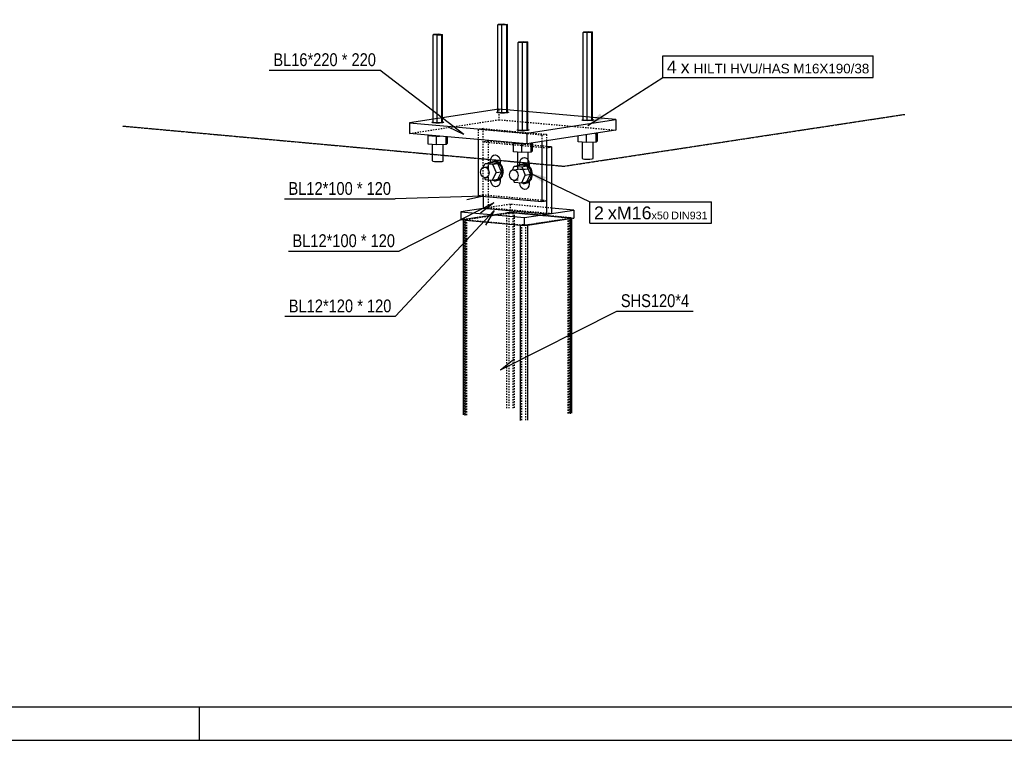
# Model space of a CAD drawing. Header units: millimetres. Extents: x 0 to 5940, y 0 to 2970.
# Tile 2 of 12: x 1471 to 2942, y 0 to 1076. Entities that reach past the tile are written whole.
import ezdxf

# ---------------------------------------------------------------- set-up
doc = ezdxf.new("R2010")
doc.units = ezdxf.units.MM
doc.linetypes.add('DXK_LINE_DOT2', pattern=[3.9198, 1.9599, -1.9599])
doc.linetypes.add('DXK_LINE_DOT4', pattern=[0.9408, 0.4704, -0.4704])
doc.styles.add('Arial', font='ARIAL.TTF', dxfattribs={"height": 0.2})
doc.styles.add('Arial Narrow', font='ARIALN.TTF', dxfattribs={"height": 0.2})

# ---------------------------------------------------------------- blocks, each defined once
blk = doc.blocks.new('Unknown-2298634-1268')
at = {"color": 7, "linetype": 'Continuous'}
for p, q in [((50, 50), (5890, 50)), ((1740, 0), (1740, 50)), ((0, 0), (5940, 0))]:
    blk.add_line(p, q, dxfattribs=at)
blk = doc.blocks.new('Part-2298634-5249 - 5210')
at = {"color": 5, "linetype": 'Continuous'}
for p, q in [((2187.1, 942.6), (2053.9, 922)), ((2362.2, 927), (2187.1, 942.6)), ((2229, 906.4), (2362.2, 927)), ((2362.2, 927), (2362.2, 911.1)), ((2053.9, 922), (2229, 906.4)), ((2053.9, 922), (2053.9, 906.2)), ((2229, 890.5), (2053.9, 906.2)), ((2362.2, 911.1), (2229, 890.5)), ((2229, 906.4), (2229, 890.5))]:
    blk.add_line(p, q, dxfattribs=at)
at = {"color": 8, "linetype": 'DXK_LINE_DOT2'}
for p, q in [((2187.1, 942.6), (2187.1, 926.7)), ((2053.9, 906.2), (2187.1, 926.7)), ((2187.1, 926.7), (2362.2, 911.1))]:
    blk.add_line(p, q, dxfattribs=at)
blk = doc.blocks.new('Part-2298634-5223 - 5210')
at = {"color": 8, "linetype": 'DXK_LINE_DOT2'}
for p, q in [((2135.6, 778.1), (2199.2, 787.7)), ((2138.7, 777.8), (2202.3, 787.4)), ((2201.5, 788), (2199.2, 787.7)), ((2199.2, 496.2), (2199.2, 787.7)), ((2204.5, 788.1), (2201.5, 788)), ((2202.3, 787.4), (2203.5, 787.6)), ((2202.3, 787.4), (2202.3, 495.9)), ((2203.5, 787.6), (2205, 787.6)), ((2207.6, 788.1), (2204.5, 788.1)), ((2205, 787.6), (2206.5, 787.6)), ((2206.5, 787.6), (2207.9, 787.5)), ((2210.4, 787.9), (2207.6, 788.1)), ((2207.9, 787.5), (2207.9, 496)), ((2290.2, 780), (2207.9, 787.5)), ((2210.4, 496.4), (2210.4, 787.9)), ((2292.7, 780.4), (2210.4, 787.9)), ((2290.2, 780), (2290.2, 488.5)), ((2290.2, 780), (2291.2, 779.9)), ((2291.2, 779.9), (2291.7, 779.7)), ((2292.7, 488.9), (2292.7, 780.4)), ((2294.7, 780.1), (2292.7, 780.4)), ((2295.7, 779.8), (2294.7, 780.1)), ((2295.5, 779.4), (2295.7, 779.8)), ((2295.7, 779.8), (2295.7, 779.3)), ((2134.2, 777.7), (2134, 777.4)), ((2134, 777.4), (2134, 777)), ((2134, 777.4), (2134.9, 777)), ((2135.6, 778.1), (2134.2, 777.7)), ((2136.9, 776.7), (2134.9, 777)), ((2135.6, 486.5), (2135.6, 778.1)), ((2137.9, 777.4), (2138, 777.6)), ((2137.9, 777.4), (2137.9, 485.9)), ((2138.4, 777.2), (2137.9, 777.4)), ((2138, 777.6), (2138.7, 777.8)), ((2139.4, 777.1), (2138.4, 777.2)), ((2138.7, 777.8), (2138.7, 486.2)), ((2139.4, 485.6), (2139.4, 777.1)), ((2139.4, 777.1), (2221.7, 769.6)), ((2219.3, 769.3), (2222.1, 769.1)), ((2221.7, 478.1), (2221.7, 769.6)), ((2223.1, 769.6), (2221.7, 769.6)), ((2222.1, 769.1), (2225.2, 769.1)), ((2224.7, 769.5), (2223.1, 769.6)), ((2224.7, 769.5), (2225.6, 769.6)), ((2225.2, 769.1), (2225.6, 769.1)), ((2225.6, 769.6), (2226.2, 769.6)), ((2225.6, 769.1), (2228.2, 769.2)), ((2226.2, 769.6), (2227.3, 769.7)), ((2227.3, 769.7), (2290.9, 779.4)), ((2227.3, 478.2), (2227.3, 769.7)), ((2228.2, 769.2), (2230.5, 769.4)), ((2291.6, 779.6), (2290.9, 779.4)), ((2290.9, 487.9), (2290.9, 779.4)), ((2291.7, 779.7), (2291.6, 779.6)), ((2291.7, 488.2), (2291.7, 779.7)), ((2294.1, 779.1), (2295.5, 779.4))]:
    blk.add_line(p, q, dxfattribs=at)
at = {"color": 5, "linetype": 'Continuous'}
for p, q in [((2134, 777), (2134, 485.8)), ((2137, 776.7), (2136.9, 776.7)), ((2137, 776.7), (2219.3, 769.3)), ((2137, 485.2), (2137, 776.7)), ((2219.3, 477.7), (2219.3, 769.3)), ((2230.5, 769.4), (2294.1, 779.1)), ((2230.5, 477.9), (2230.5, 769.4)), ((2294.1, 487.6), (2294.1, 779.1)), ((2295.7, 779.3), (2295.7, 488.3))]:
    blk.add_line(p, q, dxfattribs=at)
blk = doc.blocks.new('Part-2298634-5259 - 5210')
at = {"color": 8, "linetype": 'DXK_LINE_DOT2'}
for p, q in [((2163.7, 913.4), (2156.4, 912.3)), ((2251.3, 903.7), (2156.4, 912.3)), ((2156.4, 912.3), (2156.4, 897)), ((2163.7, 913.4), (2258.6, 904.8)), ((2163.7, 814.1), (2163.7, 913.4)), ((2258.6, 904.8), (2251.3, 903.7)), ((2251.3, 903.7), (2251.3, 893.9)), ((2258.6, 904.8), (2258.6, 895.1)), ((2163.7, 814.1), (2156.4, 813)), ((2258.6, 805.5), (2163.7, 814.1))]:
    blk.add_line(p, q, dxfattribs=at)
at = {"color": 5, "linetype": 'Continuous'}
for p, q in [((2156.4, 897), (2156.4, 813)), ((2251.3, 893.9), (2251.3, 804.4)), ((2258.6, 895.1), (2258.6, 805.5)), ((2156.4, 813), (2251.3, 804.4)), ((2251.3, 804.4), (2258.6, 805.5))]:
    blk.add_line(p, q, dxfattribs=at)
blk = doc.blocks.new('Part-2298634-5264 - 5210')
at = {"color": 8, "linetype": 'DXK_LINE_DOT2'}
for p, q in [((2204.1, 800.4), (2163.7, 794.3)), ((2266, 794.8), (2204.1, 800.4)), ((2204.1, 800.4), (2204.1, 788.5)), ((2130.6, 777.3), (2204.1, 788.5)), ((2204.1, 788.5), (2299, 779.8)), ((2137, 776.7), (2136.9, 776.7))]:
    blk.add_line(p, q, dxfattribs=at)
at = {"color": 5, "linetype": 'Continuous'}
for p, q in [((2299, 791.8), (2266, 794.8)), ((2163.7, 794.3), (2130.6, 789.2)), ((2130.6, 789.2), (2225.6, 780.6)), ((2130.6, 789.2), (2130.6, 777.3)), ((2225.6, 780.6), (2299, 791.8)), ((2225.6, 768.7), (2225.6, 780.6)), ((2299, 779.8), (2225.6, 768.7)), ((2299, 791.8), (2299, 779.8)), ((2136.9, 776.7), (2130.6, 777.3)), ((2137, 776.7), (2225.6, 768.7))]:
    blk.add_line(p, q, dxfattribs=at)
blk = doc.blocks.new('Part-2298634-5269 - 5210')
at = {"color": 8, "linetype": 'DXK_LINE_DOT2'}
for p, q in [((2171, 894.7), (2163.7, 893.6)), ((2163.7, 893.6), (2258.6, 884.9)), ((2258.6, 886.7), (2171, 894.7)), ((2171, 894.7), (2171, 795.4)), ((2163.7, 814.1), (2163.7, 812.3)), ((2163.7, 794.3), (2171, 795.4)), ((2171, 795.4), (2266, 786.7))]:
    blk.add_line(p, q, dxfattribs=at)
at = {"color": 5, "linetype": 'Continuous'}
for p, q in [((2266, 886), (2258.6, 886.7)), ((2258.6, 884.9), (2266, 886)), ((2258.6, 884.9), (2258.6, 785.6)), ((2266, 886), (2266, 786.7)), ((2163.7, 812.3), (2163.7, 794.3)), ((2258.6, 785.6), (2163.7, 794.3)), ((2266, 786.7), (2258.6, 785.6))]:
    blk.add_line(p, q, dxfattribs=at)
blk = doc.blocks.new('Bolt-2298634-5270 - 5210')
at = {"color": 7, "linetype": 'Continuous'}
for p, q in [((2174.9, 865.9), (2175.5, 869.3)), ((2175.5, 869.3), (2177, 872.1)), ((2177, 872.1), (2179.3, 873.8)), ((2179.3, 873.8), (2182.1, 874.2)), ((2182.1, 874.2), (2184.8, 873.3)), ((2184.8, 873.3), (2187.1, 871.1)), ((2187.1, 871.1), (2188.6, 868.1)), ((2188.6, 868.1), (2189.2, 864.6)), ((2219, 865.3), (2220.5, 868.1)), ((2220.5, 868.1), (2222.9, 869.8)), ((2222.9, 869.8), (2225.6, 870.3)), ((2225.6, 870.3), (2228.3, 869.3)), ((2228.3, 869.3), (2230.6, 867.2)), ((2160.7, 852.4), (2163, 855.1)), ((2163, 855.1), (2166.2, 855.9)), ((2163.9, 855.4), (2166.8, 861.3)), ((2166.2, 855.9), (2172.3, 856.8)), ((2166.2, 855.9), (2169.3, 854.6)), ((2166.8, 861.3), (2174.8, 862.5)), ((2166.8, 861.3), (2177.8, 860.3)), ((2169.3, 854.6), (2171.6, 851.4)), ((2173.2, 862.3), (2174.3, 863.5)), ((2174.3, 863.5), (2180.2, 865)), ((2185.7, 861.5), (2174.8, 862.5)), ((2174.9, 863.7), (2174.9, 865.9)), ((2177.8, 860.3), (2185.7, 861.5)), ((2177.8, 860.3), (2183.2, 847.9)), ((2180.2, 865), (2182.1, 865.3)), ((2180.2, 865), (2186.2, 862.5)), ((2188, 862.7), (2182.1, 865.3)), ((2191.2, 849.1), (2185.7, 861.5)), ((2186.2, 862.5), (2190.5, 856.6)), ((2192.3, 856.9), (2188, 862.7)), ((2189.2, 864.6), (2189.2, 861.1)), ((2190.5, 856.6), (2192.1, 849)), ((2193.9, 849.3), (2192.3, 856.9)), ((2207.5, 851.4), (2210.3, 857.4)), ((2210.3, 857.4), (2218.3, 858.6)), ((2210.3, 857.4), (2221.3, 856.4)), ((2216.7, 858.3), (2217.8, 859.6)), ((2217.8, 859.6), (2223.7, 861)), ((2229.2, 857.6), (2218.3, 858.6)), ((2218.5, 862), (2219, 865.3)), ((2218.5, 859.7), (2218.5, 862)), ((2221.3, 856.4), (2229.2, 857.6)), ((2221.3, 856.4), (2226.7, 843.9)), ((2223.7, 861), (2225.6, 861.3)), ((2223.7, 861), (2229.7, 858.5)), ((2231.5, 858.8), (2225.6, 861.3)), ((2234.7, 845.2), (2229.2, 857.6)), ((2229.7, 858.5), (2234, 852.7)), ((2230.6, 867.2), (2232.2, 864.1)), ((2235.9, 852.9), (2231.5, 858.8)), ((2232.2, 864.1), (2232.7, 860.7)), ((2232.7, 860.7), (2232.7, 857.2)), ((2159.8, 848.5), (2160.7, 852.4)), ((2160.7, 844.5), (2159.8, 848.5)), ((2163, 841.4), (2160.7, 844.5)), ((2166.2, 840), (2163, 841.4)), ((2165.6, 840.3), (2166.8, 837.5)), ((2166.2, 840), (2172.3, 841)), ((2169.3, 840.8), (2166.2, 840)), ((2171.6, 843.5), (2169.3, 840.8)), ((2171.6, 851.4), (2172.5, 847.4)), ((2172.5, 847.4), (2171.6, 843.5)), ((2177.8, 836.5), (2183.2, 847.9)), ((2183.2, 847.9), (2191.2, 849.1)), ((2185.7, 837.7), (2191.2, 849.1)), ((2190.5, 841.7), (2186.2, 836.7)), ((2188, 836.9), (2192.3, 842)), ((2192.1, 849), (2190.5, 841.7)), ((2192.3, 842), (2193.9, 849.3)), ((2203.3, 844.6), (2204.2, 848.5)), ((2204.2, 840.5), (2203.3, 844.6)), ((2204.2, 848.5), (2206.5, 851.2)), ((2206.5, 837.4), (2204.2, 840.5)), ((2206.5, 851.2), (2209.7, 852)), ((2209.7, 852), (2215.8, 852.9)), ((2209.7, 852), (2212.8, 850.6)), ((2212.8, 850.6), (2215.1, 847.5)), ((2215.1, 839.5), (2212.8, 836.8)), ((2215.1, 847.5), (2216, 843.4)), ((2216, 843.4), (2215.1, 839.5)), ((2221.3, 832.5), (2226.7, 843.9)), ((2226.7, 843.9), (2234.7, 845.2)), ((2229.2, 833.7), (2234.7, 845.2)), ((2234, 852.7), (2235.6, 845.1)), ((2235.6, 845.1), (2234, 837.8)), ((2237.4, 845.4), (2235.9, 852.9)), ((2235.9, 838), (2237.4, 845.4)), ((2166.8, 837.5), (2177.8, 836.5)), ((2174.9, 836.1), (2174.9, 836.7)), ((2175.5, 832.7), (2174.9, 836.1)), ((2177, 829.6), (2175.5, 832.7)), ((2179.3, 827.5), (2177, 829.6)), ((2180.2, 835.2), (2177.1, 836.5)), ((2177.8, 836.5), (2185.7, 837.7)), ((2182.1, 826.6), (2179.3, 827.5)), ((2186.2, 836.7), (2180.2, 835.2)), ((2180.2, 835.2), (2182.1, 835.5)), ((2182.1, 835.5), (2188, 836.9)), ((2184.8, 827), (2182.1, 826.6)), ((2187.1, 828.7), (2184.8, 827)), ((2188.6, 831.5), (2187.1, 828.7)), ((2189.2, 834.8), (2188.6, 831.5)), ((2189.2, 838.3), (2189.2, 834.8)), ((2209.7, 836.1), (2206.5, 837.4)), ((2209.1, 836.3), (2210.3, 833.5)), ((2209.7, 836.1), (2215.8, 837)), ((2212.8, 836.8), (2209.7, 836.1)), ((2210.3, 833.5), (2221.3, 832.5)), ((2218.5, 832.2), (2218.5, 832.8)), ((2219, 828.7), (2218.5, 832.2)), ((2220.5, 825.7), (2219, 828.7)), ((2222.9, 823.5), (2220.5, 825.7)), ((2223.7, 831.3), (2220.6, 832.6)), ((2221.3, 832.5), (2229.2, 833.7)), ((2229.7, 832.7), (2223.7, 831.3)), ((2223.7, 831.3), (2225.6, 831.5)), ((2225.6, 831.5), (2231.5, 833)), ((2230.6, 824.8), (2228.3, 823)), ((2234, 837.8), (2229.7, 832.7)), ((2232.2, 827.5), (2230.6, 824.8)), ((2231.5, 833), (2235.9, 838)), ((2232.7, 830.9), (2232.2, 827.5)), ((2232.7, 834.4), (2232.7, 830.9)), ((2225.6, 822.6), (2222.9, 823.5)), ((2228.3, 823), (2225.6, 822.6))]:
    blk.add_line(p, q, dxfattribs=at)
blk = doc.blocks.new('Bolt-2298634-5271 - 5210')
at = {"color": 7, "linetype": 'Continuous'}
for p, q in [((2185.7, 1068.4), (2186.7, 1069.3)), ((2185.7, 937.3), (2185.7, 1068.4)), ((2191.8, 1067.9), (2185.7, 1068.4)), ((2186.7, 1069.3), (2193.8, 1069.7)), ((2199, 1068.2), (2191.8, 1067.9)), ((2191.8, 936.8), (2191.8, 1067.9)), ((2193.8, 1069.7), (2199.9, 1069.1)), ((2199.9, 1069.1), (2199, 1068.2)), ((2199, 937.1), (2199, 1068.2)), ((2199.9, 938), (2199.9, 1069.1)), ((2088.8, 1053.4), (2089.8, 1054.3)), ((2088.8, 922.4), (2088.8, 1053.4)), ((2094.9, 1052.9), (2088.8, 1053.4)), ((2089.8, 1054.3), (2096.9, 1054.7)), ((2102.1, 1053.2), (2094.9, 1052.9)), ((2094.9, 921.8), (2094.9, 1052.9)), ((2096.9, 1054.7), (2103.1, 1054.1)), ((2103.1, 1054.1), (2102.1, 1053.2)), ((2102.1, 922.2), (2102.1, 1053.2)), ((2103.1, 923.1), (2103.1, 1054.1)), ((2313, 1057), (2314, 1057.9)), ((2313, 925.9), (2313, 1057)), ((2319.2, 1056.5), (2313, 1057)), ((2314, 1057.9), (2321.1, 1058.3)), ((2326.3, 1056.8), (2319.2, 1056.5)), ((2319.2, 925.4), (2319.2, 1056.5)), ((2321.1, 1058.3), (2327.3, 1057.7)), ((2327.3, 1057.7), (2326.3, 1056.8)), ((2326.3, 925.7), (2326.3, 1056.8)), ((2327.3, 926.6), (2327.3, 1057.7)), ((2216.1, 1042.1), (2217.1, 1043)), ((2216.1, 911), (2216.1, 1042.1)), ((2222.3, 1041.5), (2216.1, 1042.1)), ((2217.1, 1043), (2224.2, 1043.3)), ((2229.4, 1041.9), (2222.3, 1041.5)), ((2222.3, 910.4), (2222.3, 1041.5)), ((2224.2, 1043.3), (2230.4, 1042.8)), ((2230.4, 1042.8), (2229.4, 1041.9)), ((2229.4, 910.8), (2229.4, 1041.9)), ((2230.4, 911.7), (2230.4, 1042.8)), ((2183.8, 937.7), (2184.3, 938)), ((2183.8, 937.7), (2184.3, 938)), ((2184.2, 937.4), (2183.8, 937.7)), ((2184.2, 937.4), (2183.8, 937.7)), ((2185.4, 937.1), (2184.2, 937.4)), ((2184.3, 938), (2185.6, 938.3)), ((2184.9, 937.8), (2185.7, 938)), ((2185.4, 937.3), (2184.9, 937.8)), ((2188, 936.9), (2185.4, 937.3)), ((2187.4, 936.8), (2185.4, 937.1)), ((2191.8, 936.8), (2185.7, 937.3)), ((2189.8, 936.7), (2187.4, 936.8)), ((2191.8, 936.7), (2188, 936.9)), ((2192.6, 936.6), (2189.8, 936.7)), ((2199, 937.1), (2191.8, 936.8)), ((2195.9, 936.8), (2191.8, 936.7)), ((2195.4, 936.7), (2192.6, 936.6)), ((2197.9, 936.8), (2195.4, 936.7)), ((2199.2, 937.1), (2195.9, 936.8)), ((2200, 937), (2197.9, 936.8)), ((2199, 937.1), (2199.9, 938)), ((2200.7, 937.6), (2199.2, 937.1)), ((2199.9, 938.3), (2200.2, 938.3)), ((2199.9, 938.3), (2200.2, 938.3)), ((2199.9, 938.1), (2200.2, 938)), ((2201.3, 937.3), (2200, 937)), ((2200.2, 938.3), (2201.4, 938)), ((2200.2, 938), (2200.7, 937.6)), ((2201.8, 937.7), (2201.3, 937.3)), ((2201.8, 937.7), (2201.3, 937.3)), ((2201.4, 938), (2201.8, 937.7)), ((2201.4, 938), (2201.8, 937.7)), ((2311.6, 926.6), (2313, 926.9)), ((2327.3, 926.9), (2327.5, 926.9)), ((2327.3, 926.9), (2327.5, 926.9)), ((2327.5, 926.9), (2328.8, 926.6)), ((2086.9, 922.7), (2087.4, 923.1)), ((2086.9, 922.7), (2087.4, 923.1)), ((2087.3, 922.4), (2086.9, 922.7)), ((2087.3, 922.4), (2086.9, 922.7)), ((2088.5, 922.1), (2087.3, 922.4)), ((2087.4, 923.1), (2088.8, 923.4)), ((2088, 922.8), (2088.8, 923.1)), ((2088.5, 922.3), (2088, 922.8)), ((2091.1, 922), (2088.5, 922.3)), ((2090.5, 921.9), (2088.5, 922.1)), ((2094.9, 921.8), (2088.8, 922.4)), ((2093, 921.7), (2090.5, 921.9)), ((2094.9, 921.8), (2091.1, 922)), ((2095.7, 921.7), (2093, 921.7)), ((2102.1, 922.2), (2094.9, 921.8)), ((2099, 921.8), (2094.9, 921.8)), ((2098.5, 921.7), (2095.7, 921.7)), ((2101.1, 921.8), (2098.5, 921.7)), ((2102.3, 922.1), (2099, 921.8)), ((2103.1, 922.1), (2101.1, 921.8)), ((2102.1, 922.2), (2103.1, 923.1)), ((2103.9, 922.6), (2102.3, 922.1)), ((2103.1, 923.3), (2103.3, 923.3)), ((2103.1, 923.3), (2103.3, 923.3)), ((2103.1, 923.1), (2103.3, 923.1)), ((2104.4, 922.4), (2103.1, 922.1)), ((2103.3, 923.3), (2104.5, 923)), ((2103.3, 923.1), (2103.9, 922.6)), ((2104.9, 922.7), (2104.4, 922.4)), ((2104.9, 922.7), (2104.4, 922.4)), ((2104.5, 923), (2104.9, 922.7)), ((2104.5, 923), (2104.9, 922.7)), ((2311.1, 926.3), (2311.6, 926.6)), ((2311.1, 926.3), (2311.6, 926.6)), ((2311.5, 926), (2311.1, 926.3)), ((2311.5, 926), (2311.1, 926.3)), ((2312.7, 925.7), (2311.5, 926)), ((2312.2, 926.4), (2313, 926.6)), ((2312.8, 925.9), (2312.2, 926.4)), ((2314.7, 925.4), (2312.7, 925.7)), ((2315.3, 925.5), (2312.8, 925.9)), ((2319.2, 925.4), (2313, 925.9)), ((2317.2, 925.3), (2314.7, 925.4)), ((2319.1, 925.4), (2315.3, 925.5)), ((2319.9, 925.2), (2317.2, 925.3)), ((2323.2, 925.4), (2319.1, 925.4)), ((2326.3, 925.7), (2319.2, 925.4)), ((2322.7, 925.3), (2319.9, 925.2)), ((2325.3, 925.4), (2322.7, 925.3)), ((2326.5, 925.7), (2323.2, 925.4)), ((2327.3, 925.7), (2325.3, 925.4)), ((2326.3, 925.7), (2327.3, 926.6)), ((2328.1, 926.2), (2326.5, 925.7)), ((2327.3, 926.7), (2327.5, 926.7)), ((2328.6, 925.9), (2327.3, 925.7)), ((2327.5, 926.7), (2328.1, 926.2)), ((2329.1, 926.3), (2328.6, 925.9)), ((2329.1, 926.3), (2328.6, 925.9)), ((2328.8, 926.6), (2329.1, 926.3)), ((2328.8, 926.6), (2329.1, 926.3)), ((2081.5, 903.7), (2082.1, 903.2)), ((2081.5, 903.1), (2081.8, 903.4)), ((2081.5, 890.2), (2081.5, 903.1)), ((2083.3, 903), (2081.5, 903.1)), ((2082.1, 903.2), (2086.8, 902.4)), ((2086.8, 902.4), (2094, 902.1)), ((2094, 902), (2092.2, 902.2)), ((2094, 902.1), (2098.5, 902.2)), ((2096, 902.1), (2094, 902)), ((2094, 889.1), (2094, 902)), ((2108.3, 889.8), (2108.3, 901.3)), ((2110.3, 891.6), (2110.3, 901.1)), ((2214.3, 911.3), (2214.8, 911.7)), ((2214.3, 911.3), (2214.8, 911.7)), ((2214.6, 911), (2214.3, 911.3)), ((2214.6, 911), (2214.3, 911.3)), ((2215.9, 910.7), (2214.6, 911)), ((2214.8, 911.7), (2216.1, 912)), ((2215.3, 911.4), (2216.1, 911.7)), ((2215.9, 911), (2215.3, 911.4)), ((2218.4, 910.6), (2215.9, 911)), ((2217.8, 910.5), (2215.9, 910.7)), ((2222.3, 910.4), (2216.1, 911)), ((2220.3, 910.3), (2217.8, 910.5)), ((2222.2, 910.4), (2218.4, 910.6)), ((2223.1, 910.3), (2220.3, 910.3)), ((2226.3, 910.5), (2222.2, 910.4)), ((2229.4, 910.8), (2222.3, 910.4)), ((2225.8, 910.3), (2223.1, 910.3)), ((2228.4, 910.5), (2225.8, 910.3)), ((2229.6, 910.8), (2226.3, 910.5)), ((2230.4, 910.7), (2228.4, 910.5)), ((2229.4, 910.8), (2230.4, 911.7)), ((2231.2, 911.2), (2229.6, 910.8)), ((2230.4, 912), (2230.7, 911.9)), ((2230.4, 912), (2230.7, 911.9)), ((2230.4, 911.7), (2230.6, 911.7)), ((2231.8, 911), (2230.4, 910.7)), ((2230.6, 911.7), (2231.2, 911.2)), ((2230.7, 911.9), (2231.9, 911.6)), ((2232.3, 911.3), (2231.8, 911)), ((2232.3, 911.3), (2231.8, 911)), ((2231.9, 911.6), (2232.3, 911.3)), ((2231.9, 911.6), (2232.3, 911.3)), ((2305.8, 893.8), (2305.8, 902.4)), ((2318.2, 892.7), (2318.2, 904.3)), ((2332.5, 906.3), (2330.8, 906.2)), ((2331, 906.3), (2332.1, 906.4)), ((2332.1, 906.4), (2332.6, 906.5)), ((2332.5, 906.3), (2332.8, 906.5)), ((2332.5, 893.4), (2332.5, 906.3)), ((2334.5, 895.2), (2334.5, 906.8)), ((2094, 889.1), (2081.5, 890.2)), ((2088, 865.2), (2088, 889.7)), ((2108.3, 889.8), (2094, 889.1)), ((2103.9, 865), (2103.9, 889.6)), ((2108.3, 889.8), (2110.3, 891.6)), ((2208.8, 892.3), (2209.4, 891.8)), ((2208.9, 891.7), (2209.2, 892)), ((2208.9, 878.8), (2208.9, 891.7)), ((2210.6, 891.6), (2208.9, 891.7)), ((2209.4, 891.8), (2214.2, 891.1)), ((2214.2, 891.1), (2221.4, 890.7)), ((2221.3, 890.6), (2219.5, 890.8)), ((2223.3, 890.7), (2221.3, 890.6)), ((2221.3, 877.7), (2221.3, 890.6)), ((2221.4, 890.7), (2225.8, 890.8)), ((2235.7, 891.3), (2233.9, 891.3)), ((2234.1, 891.3), (2235.2, 891.4)), ((2235.2, 891.4), (2235.7, 891.5)), ((2235.7, 891.3), (2235.9, 891.6)), ((2235.7, 878.4), (2235.7, 891.3)), ((2237.6, 880.3), (2237.6, 891.8)), ((2318.2, 892.7), (2305.8, 893.8)), ((2312.2, 868.8), (2312.2, 893.2)), ((2332.5, 893.4), (2318.2, 892.7)), ((2328.1, 868.6), (2328.1, 893.2)), ((2332.5, 893.4), (2334.5, 895.2)), ((2221.3, 877.7), (2208.9, 878.8)), ((2215.3, 853.8), (2215.3, 878.3)), ((2235.7, 878.4), (2221.3, 877.7)), ((2231.2, 853.6), (2231.2, 878.2)), ((2235.7, 878.4), (2237.6, 880.3)), ((2312.2, 868.8), (2312.8, 868.3)), ((2312.8, 868.3), (2315.3, 867.9)), ((2323.2, 867.8), (2326.5, 868.1)), ((2326.5, 868.1), (2328.1, 868.6)), ((2088, 865.2), (2088.5, 864.8)), ((2088.5, 864.8), (2091.1, 864.4)), ((2091.1, 864.4), (2094.9, 864.2)), ((2094.9, 864.2), (2099, 864.2)), ((2099, 864.2), (2102.3, 864.5)), ((2102.3, 864.5), (2103.9, 865)), ((2215.3, 853.8), (2215.9, 853.4)), ((2215.9, 853.4), (2218.4, 853)), ((2229.6, 853.2), (2231.2, 853.6)), ((2315.3, 867.9), (2319.1, 867.8)), ((2319.1, 867.8), (2323.2, 867.8)), ((2218.4, 853), (2222.2, 852.8)), ((2222.2, 852.8), (2226.3, 852.9)), ((2226.3, 852.9), (2229.6, 853.2))]:
    blk.add_line(p, q, dxfattribs=at)
blk = doc.blocks.new('Part-2298634-5274 - 5210')
at = {"color": 6, "linetype": 'DXK_LINE_DOT4'}
for p, q in [((2284.3, 1115.5), (2793.6, 1192.9)), ((1624.6, 1175.5), (2284.3, 1115.5)), ((2284.3, 857.3), (2793.6, 934.7)), ((1624.6, 917.3), (2284.3, 857.3))]:
    blk.add_line(p, q, dxfattribs=at)
blk = doc.blocks.new('Mark-2298634-5294 - 5210')
at = {"linetype": 'Continuous'}
blk.add_hatch(color=7, dxfattribs=at).paths.add_polyline_path([(2343.9, 927.6), (2320.1, 918.3), (2338.5, 936)])
at = {"color": 0}
blk.add_wipeout([(2452.9, 995.9), (2452.9, 1015.9), (2438.1, 1015.9), (2438.1, 995.9)], dxfattribs=at)
blk.add_wipeout([(2452.9, 995.9), (2452.9, 1015.9), (2438.1, 1015.9), (2438.1, 995.9)], dxfattribs=at)
at = {"color": 7, "linetype": 'Continuous'}
for p, q in [((2432.1, 989.9), (2432.1, 1021.9)), ((2320.1, 918.3), (2432.1, 989.9))]:
    blk.add_line(p, q, dxfattribs=at)
at = {"color": 0}
blk.add_wipeout([(2472.3, 995.9), (2472.3, 1015.9), (2458.9, 1015.9), (2458.9, 995.9)], dxfattribs=at)
blk.add_wipeout([(2472.3, 995.9), (2472.3, 1015.9), (2458.9, 1015.9), (2458.9, 995.9)], dxfattribs=at)
at = {"color": 7, "linetype": 'Continuous'}
blk.add_line((2432.1, 1021.9), (2746.5, 1021.9), dxfattribs=at)
at = {"color": 96, "style": 'Arial'}
blk.add_text('4', height=19.1, dxfattribs=at).set_placement((2438.1, 995.9))
at = {"color": 0}
blk.add_wipeout([(2740.5, 995.9), (2740.5, 1010.9), (2478.3, 1010.9), (2478.3, 995.9)], dxfattribs=at)
blk.add_wipeout([(2740.5, 995.9), (2740.5, 1010.9), (2478.3, 1010.9), (2478.3, 995.9)], dxfattribs=at)
at = {"color": 7, "linetype": 'Continuous'}
for p, q in [((2746.5, 989.9), (2746.5, 1021.9)), ((2432.1, 989.9), (2746.5, 989.9))]:
    blk.add_line(p, q, dxfattribs=at)
at = {"color": 96, "style": 'Arial'}
for s, height, p in [('x', 19.1, (2458.9, 995.9)), ('HILTI HVU/', 14.33, (2478.3, 995.9)), ('HAS M16X190/38', 14.326, (2580.5, 995.9))]:
    blk.add_text(s, height=height, dxfattribs=at).set_placement(p)
blk = doc.blocks.new('Mark-2298634-5362 - 5210')
at = {"color": 7, "linetype": 'Continuous'}
blk.add_line((2164.2, 812.7), (2139.3, 806.9), dxfattribs=at)
at = {"color": 0}
blk.add_wipeout([(1969, 814.5), (1969, 834.5), (1872.8, 834.5), (1872.8, 814.5)], dxfattribs=at)
blk.add_wipeout([(1969, 814.5), (1969, 834.5), (1872.8, 834.5), (1872.8, 814.5)], dxfattribs=at)
blk.add_wipeout([(1983.5, 814.5), (1983.5, 834.5), (1975, 834.5), (1975, 814.5)], dxfattribs=at)
blk.add_wipeout([(1983.5, 814.5), (1983.5, 834.5), (1975, 834.5), (1975, 814.5)], dxfattribs=at)
blk.add_wipeout([(2026.1, 814.5), (2026.1, 834.5), (1989.5, 834.5), (1989.5, 814.5)], dxfattribs=at)
blk.add_wipeout([(2026.1, 814.5), (2026.1, 834.5), (1989.5, 834.5), (1989.5, 814.5)], dxfattribs=at)
at = {"color": 7, "linetype": 'Continuous'}
for p in [(2164.2, 812.7), (1866.8, 808.5)]:
    blk.add_line(p, (2032.1, 808.5), dxfattribs=at)
at = {"color": 7, "style": 'Arial Narrow'}
for s, height, p in [('BL12*100', 19.09, (1872.8, 814.5)), ('*', 19.1, (1975, 814.5)), ('120', 19.09, (1989.5, 814.5))]:
    blk.add_text(s, height=height, dxfattribs=at).set_placement(p)
blk = doc.blocks.new('Mark-2298634-5298 - 5210')
at = {"linetype": 'Continuous'}
blk.add_hatch(color=7, dxfattribs=at).paths.add_polyline_path([(2253.3, 832.2), (2232.9, 847.5), (2257.6, 841.2)])
at = {"color": 0}
blk.add_wipeout([(2344.1, 778), (2344.1, 798), (2329.3, 798), (2329.3, 778)], dxfattribs=at)
blk.add_wipeout([(2344.1, 778), (2344.1, 798), (2329.3, 798), (2329.3, 778)], dxfattribs=at)
at = {"color": 7, "linetype": 'Continuous'}
for p in [(2232.9, 847.5), (2323.3, 772)]:
    blk.add_line(p, (2323.3, 804), dxfattribs=at)
at = {"color": 96, "style": 'Arial'}
blk.add_text('2', height=19.1, dxfattribs=at).set_placement((2329.3, 778))
at = {"color": 0}
blk.add_wipeout([(2385.7, 778), (2385.7, 798), (2350.1, 798), (2350.1, 778)], dxfattribs=at)
blk.add_wipeout([(2385.7, 778), (2385.7, 798), (2350.1, 798), (2350.1, 778)], dxfattribs=at)
blk.add_wipeout([(2415.3, 778), (2415.3, 798), (2385.7, 798), (2385.7, 778)], dxfattribs=at)
blk.add_wipeout([(2415.3, 778), (2415.3, 798), (2385.7, 798), (2385.7, 778)], dxfattribs=at)
at = {"color": 7, "linetype": 'Continuous'}
blk.add_line((2323.3, 804), (2504.9, 804), dxfattribs=at)
at = {"color": 96, "style": 'Arial'}
blk.add_text('xM', height=19.1, dxfattribs=at).set_placement((2350.1, 778))
at = {"color": 0}
blk.add_wipeout([(2423.3, 778), (2423.3, 790), (2415.3, 790), (2415.3, 778)], dxfattribs=at)
blk.add_wipeout([(2423.3, 778), (2423.3, 790), (2415.3, 790), (2415.3, 778)], dxfattribs=at)
at = {"color": 96, "style": 'Arial'}
blk.add_text('16', height=19.1, dxfattribs=at).set_placement((2385.7, 778))
at = {"color": 0}
blk.add_wipeout([(2441.1, 778), (2441.1, 790), (2423.3, 790), (2423.3, 778)], dxfattribs=at)
blk.add_wipeout([(2441.1, 778), (2441.1, 790), (2423.3, 790), (2423.3, 778)], dxfattribs=at)
at = {"color": 96, "style": 'Arial'}
blk.add_text('x', height=11.5, dxfattribs=at).set_placement((2415.3, 778))
at = {"color": 0}
blk.add_wipeout([(2472.3, 778), (2472.3, 790), (2444.7, 790), (2444.7, 778)], dxfattribs=at)
blk.add_wipeout([(2472.3, 778), (2472.3, 790), (2444.7, 790), (2444.7, 778)], dxfattribs=at)
at = {"color": 96, "style": 'Arial'}
blk.add_text('50', height=11.46, dxfattribs=at).set_placement((2423.3, 778))
at = {"color": 0}
blk.add_wipeout([(2498.9, 778), (2498.9, 790), (2472.3, 790), (2472.3, 778)], dxfattribs=at)
blk.add_wipeout([(2498.9, 778), (2498.9, 790), (2472.3, 790), (2472.3, 778)], dxfattribs=at)
at = {"color": 7, "linetype": 'Continuous'}
for p, q in [((2504.9, 772), (2504.9, 804)), ((2323.3, 772), (2504.9, 772))]:
    blk.add_line(p, q, dxfattribs=at)
at = {"color": 96, "style": 'Arial'}
for s, p in [('DIN', (2444.7, 778)), ('931', (2472.3, 778))]:
    blk.add_text(s, height=11.46, dxfattribs=at).set_placement(p)
blk = doc.blocks.new('Mark-2298634-5356 - 5210')
at = {"color": 7, "linetype": 'Continuous'}
blk.add_line((2189.6, 553.2), (2209.7, 569), dxfattribs=at)
at = {"color": 0}
blk.add_wipeout([(2471.7, 646.9), (2471.7, 666.9), (2369.4, 666.9), (2369.4, 646.9)], dxfattribs=at)
blk.add_wipeout([(2471.7, 646.9), (2471.7, 666.9), (2369.4, 666.9), (2369.4, 646.9)], dxfattribs=at)
at = {"color": 7, "linetype": 'Continuous'}
for p, q in [((2189.6, 553.2), (2363.4, 640.9)), ((2363.4, 640.9), (2477.7, 640.9))]:
    blk.add_line(p, q, dxfattribs=at)
at = {"color": 7, "style": 'Arial Narrow'}
blk.add_text('SHS120*4', height=19.09, dxfattribs=at).set_placement((2369.4, 646.9))
blk = doc.blocks.new('Mark-2298634-5359 - 5210')
at = {"color": 7, "linetype": 'Continuous'}
blk.add_line((2134.9, 904.4), (2112.1, 915.7), dxfattribs=at)
at = {"color": 0}
blk.add_wipeout([(1946.5, 1006.8), (1946.5, 1026.8), (1850.2, 1026.8), (1850.2, 1006.8)], dxfattribs=at)
blk.add_wipeout([(1946.5, 1006.8), (1946.5, 1026.8), (1850.2, 1026.8), (1850.2, 1006.8)], dxfattribs=at)
blk.add_wipeout([(1961, 1006.8), (1961, 1026.8), (1952.5, 1026.8), (1952.5, 1006.8)], dxfattribs=at)
blk.add_wipeout([(1961, 1006.8), (1961, 1026.8), (1952.5, 1026.8), (1952.5, 1006.8)], dxfattribs=at)
blk.add_wipeout([(2003.5, 1006.8), (2003.5, 1026.8), (1967, 1026.8), (1967, 1006.8)], dxfattribs=at)
blk.add_wipeout([(2003.5, 1006.8), (2003.5, 1026.8), (1967, 1026.8), (1967, 1006.8)], dxfattribs=at)
at = {"color": 7, "linetype": 'Continuous'}
for p in [(1844.2, 1000.8), (2134.9, 904.4)]:
    blk.add_line(p, (2009.5, 1000.8), dxfattribs=at)
at = {"color": 7, "style": 'Arial Narrow'}
for s, height, p in [('BL16*220', 19.09, (1850.2, 1006.8)), ('*', 19.1, (1952.5, 1006.8)), ('220', 19.09, (1967, 1006.8))]:
    blk.add_text(s, height=height, dxfattribs=at).set_placement(p)
blk = doc.blocks.new('Mark-2298634-5365 - 5210')
at = {"color": 7, "linetype": 'Continuous'}
blk.add_line((2180.4, 790.9), (2167, 769.2), dxfattribs=at)
at = {"color": 0}
blk.add_wipeout([(1969.6, 639.1), (1969.6, 659.1), (1873.3, 659.1), (1873.3, 639.1)], dxfattribs=at)
blk.add_wipeout([(1969.6, 639.1), (1969.6, 659.1), (1873.3, 659.1), (1873.3, 639.1)], dxfattribs=at)
blk.add_wipeout([(1984.1, 639.1), (1984.1, 659.1), (1975.6, 659.1), (1975.6, 639.1)], dxfattribs=at)
blk.add_wipeout([(1984.1, 639.1), (1984.1, 659.1), (1975.6, 659.1), (1975.6, 639.1)], dxfattribs=at)
blk.add_wipeout([(2026.6, 639.1), (2026.6, 659.1), (1990.1, 659.1), (1990.1, 639.1)], dxfattribs=at)
blk.add_wipeout([(2026.6, 639.1), (2026.6, 659.1), (1990.1, 659.1), (1990.1, 639.1)], dxfattribs=at)
at = {"color": 7, "linetype": 'Continuous'}
for p in [(2180.4, 790.9), (1867.3, 633.1)]:
    blk.add_line(p, (2032.6, 633.1), dxfattribs=at)
at = {"color": 7, "style": 'Arial Narrow'}
for s, height, p in [('BL12*120', 19.09, (1873.3, 639.1)), ('*', 19.1, (1975.6, 639.1)), ('120', 19.09, (1990.1, 639.1))]:
    blk.add_text(s, height=height, dxfattribs=at).set_placement(p)
blk = doc.blocks.new('Mark-2298634-5368 - 5210')
at = {"color": 7, "linetype": 'Continuous'}
blk.add_line((2179.8, 802.8), (2159.8, 787), dxfattribs=at)
at = {"color": 0}
blk.add_wipeout([(1975, 736.5), (1975, 756.5), (1878.8, 756.5), (1878.8, 736.5)], dxfattribs=at)
blk.add_wipeout([(1975, 736.5), (1975, 756.5), (1878.8, 756.5), (1878.8, 736.5)], dxfattribs=at)
blk.add_wipeout([(1989.5, 736.5), (1989.5, 756.5), (1981, 756.5), (1981, 736.5)], dxfattribs=at)
blk.add_wipeout([(1989.5, 736.5), (1989.5, 756.5), (1981, 756.5), (1981, 736.5)], dxfattribs=at)
blk.add_wipeout([(2032.1, 736.5), (2032.1, 756.5), (1995.5, 756.5), (1995.5, 736.5)], dxfattribs=at)
blk.add_wipeout([(2032.1, 736.5), (2032.1, 756.5), (1995.5, 756.5), (1995.5, 736.5)], dxfattribs=at)
at = {"color": 7, "linetype": 'Continuous'}
for p in [(2179.8, 802.8), (1872.8, 730.5)]:
    blk.add_line(p, (2038.1, 730.5), dxfattribs=at)
at = {"color": 7, "style": 'Arial Narrow'}
for s, height, p in [('BL12*100', 19.09, (1878.8, 736.5)), ('*', 19.1, (1981, 736.5)), ('120', 19.09, (1995.5, 736.5))]:
    blk.add_text(s, height=height, dxfattribs=at).set_placement(p)

msp = doc.modelspace()

# ---------------------------------------------------------------- block references
for name in ['Unknown-2298634-1268', 'Part-2298634-5274 - 5210', 'Bolt-2298634-5271 - 5210', 'Part-2298634-5249 - 5210', 'Part-2298634-5259 - 5210', 'Part-2298634-5269 - 5210', 'Bolt-2298634-5270 - 5210', 'Part-2298634-5264 - 5210', 'Part-2298634-5223 - 5210']:
    msp.add_blockref(name, (0, 0))

# ---------------------------------------------------------------- next in the draw order: block references
for name in ['Mark-2298634-5359 - 5210', 'Mark-2298634-5294 - 5210', 'Mark-2298634-5298 - 5210', 'Mark-2298634-5362 - 5210', 'Mark-2298634-5365 - 5210', 'Mark-2298634-5356 - 5210']:
    msp.add_blockref(name, (0, 0))

# ---------------------------------------------------------------- next in the draw order: block references
msp.add_blockref('Mark-2298634-5368 - 5210', (0, 0))

doc.saveas('drawing.dxf')
